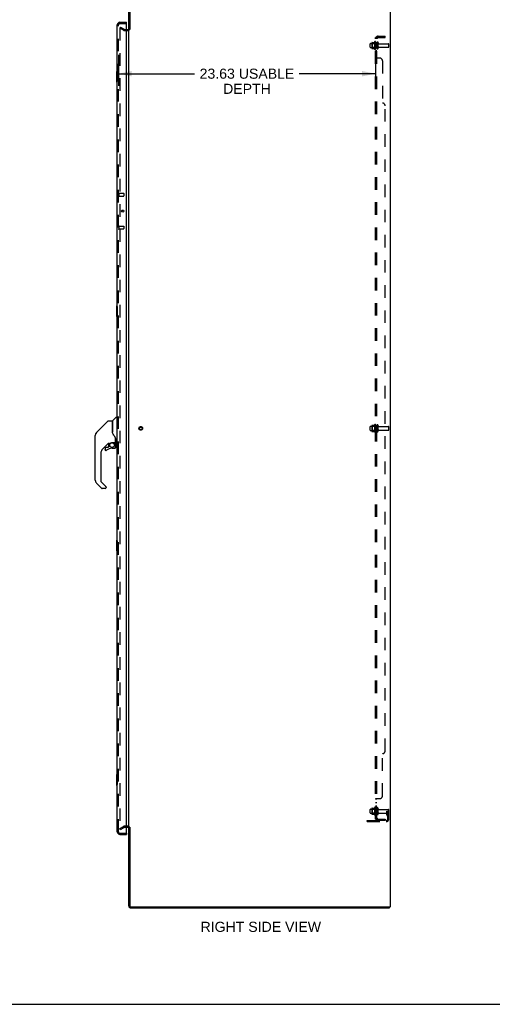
# Model space of a CAD drawing. Header units: inches. Extents: x 0 to 210, y 0 to 136.
# Tile 20 of 23: x 111 to 155, y 0 to 90. Entities that reach past the tile are written whole.
import ezdxf

# ---------------------------------------------------------------- set-up
doc = ezdxf.new("R2010")
doc.units = ezdxf.units.IN
doc.header["$LTSCALE"] = 11.54725
doc.header["$MEASUREMENT"] = 0
doc.linetypes.add('HIDDEN', pattern=[0.2, 0.1, -0.1])
doc.layers.get('0').update_dxf_attribs({"linetype": 'CONTINUOUS'})
for name, color, linetype in [('DEFAULT_2', 8, 'HIDDEN'), ('DIMENSIONS', 7, 'CONTINUOUS'), ('DOOR_ASSEMBLY', 7, 'CONTINUOUS'), ('SUBPANEL', 7, 'CONTINUOUS')]:
    doc.layers.add(name, color=color, linetype=linetype)
doc.styles.get("Standard").update_dxf_attribs({"font": 'arial.ttf'})
doc.dimstyles.new('DIMSTYLE_1', dxfattribs={"dimtxt": 0.92625, "dimasz": 1.235, "dimexe": 0.09, "dimexo": 0.07, "dimgap": 0.0375, "dimtad": 0, "dimtih": 1, "dimtoh": 1, "dimzin": 4, "dimdsep": 46, "dimtxsty": 'Standard', "dimblk": '_FILLED', "dimblk1": '_FILLED', "dimblk2": '_FILLED', "dimcen": 0.09, "dimadec": 3, "dimazin": 1, "dimtfac": 1, "dimtdec": 3, "dimtofl": 0, "dimtmove": 0, "dimatfit": 3, "dimldrblk": '_FILLED', "dimfxl": 0, "dimtolj": 1, "dimtzin": 4, "dimarcsym": 0})

# ---------------------------------------------------------------- blocks, each defined once
blk = doc.blocks.new('_FILLED')
at = {"color": 0, "linetype": 'ByBlock'}
blk.add_solid([(0, 0), (-1, 0.2), (-1, -0.2)], dxfattribs=at)
blk = doc.blocks.new('*D2')
at = {"layer": 'DIMENSIONS', "color": 2, "linetype": 'Continuous'}
for p, q in [((120.473, 87.097), (120.473, 84.262)), ((144.098, 87.097), (144.098, 84.262)), ((120.473, 85.373), (127.477, 85.373)), ((144.098, 85.373), (137.094, 85.373))]:
    blk.add_line(p, q, dxfattribs=at)
at = {"layer": 'DIMENSIONS', "color": 2, "linetype": 'Continuous', "xscale": 1.235, "yscale": 1.235, "zscale": 1.235, "rotation": 180}
blk.add_blockref('_FILLED', (120.473, 85.373), dxfattribs=at)
at = {"layer": 'DIMENSIONS', "color": 2, "linetype": 'Continuous', "xscale": 1.235, "yscale": 1.235, "zscale": 1.235}
blk.add_blockref('_FILLED', (144.098, 85.373), dxfattribs=at)
at = {"layer": 'DIMENSIONS', "color": 2, "linetype": 'Continuous', "insert": (132.286, 85.837), "char_height": 0.92625, "width": 8.69091, "attachment_point": 2, "line_spacing_factor": 0.9}
blk.add_mtext('23.63 USABLE\\PDEPTH', dxfattribs=at)

msp = doc.modelspace()

# ---------------------------------------------------------------- linework, layer by layer
at = {"color": 3, "linetype": 'Continuous'}
for p, q in [((121.427, 89.419), (121.427, 92.647)), ((121.531, 92.642), (121.531, 89.419)), ((145.427, 92.732), (145.427, 8.94)), ((121.223, 89.44), (121.342, 89.44)), ((121.427, 16.284), (121.427, 89.388)), ((121.342, 16.232), (121.223, 16.232)), ((121.427, 9.025), (121.427, 16.253)), ((121.531, 16.253), (121.531, 9.03)), ((121.616, 8.836), (145.375, 8.836)), ((121.621, 8.94), (145.427, 8.94))]:
    msp.add_line(p, q, dxfattribs=at)
at = {"color": 7, "linetype": 'Continuous'}
for p, q in [((145.375, 8.94), (145.375, 8.836)), ((0, 0), (209.95, 0))]:
    msp.add_line(p, q, dxfattribs=at)
at = {"color": 3, "linetype": 'Continuous'}
for centre, radius, start, end in [((121.342, 89.525), 0.085, 270, 360), ((121.342, 16.147), 0.085, 0, 90), ((121.616, 9.025), 0.189, 180, 270), ((121.621, 9.03), 0.09, 180, 270)]:
    msp.add_arc(centre, radius, start, end, dxfattribs=at)
at = {"color": 7, "linetype": 'Continuous'}
msp.add_arc((121.616, 9.025), 0.085, 180, 270, dxfattribs=at)
at = {"layer": 'DEFAULT_2', "color": 8, "linetype": 'HIDDEN'}
for p, q in [((120.667, 89.641), (120.615, 89.551)), ((120.615, 89.571), (120.615, 16.102)), ((120.954, 89.354), (120.615, 89.551)), ((120.667, 89.641), (121.006, 89.444)), ((121.023, 89.44), (121.223, 89.44)), ((121.023, 89.336), (121.342, 89.336)), ((143.598, 87.804), (143.598, 88.119)), ((143.628, 88.149), (144.223, 88.149)), ((143.628, 87.774), (144.223, 87.774)), ((143.762, 88.217), (143.762, 87.705)), ((143.782, 88.145), (143.762, 88.165)), ((143.782, 87.778), (143.762, 87.758)), ((143.773, 88.239), (144, 88.239)), ((143.773, 87.684), (144, 87.684)), ((143.782, 88.145), (143.782, 87.778)), ((144.078, 88.145), (143.782, 88.145)), ((144.078, 87.778), (143.782, 87.778)), ((144.028, 87.605), (144.028, 88.317)), ((144.078, 88.145), (144.098, 88.165)), ((144.078, 88.145), (144.078, 87.778)), ((144.078, 87.778), (144.098, 87.758)), ((144.098, 88.295), (144.098, 87.627)), ((144.223, 87.704), (144.223, 88.219)), ((144.333, 87.704), (144.333, 88.219)), ((144.396, 88.126), (145.293, 88.126)), ((144.396, 87.796), (145.293, 87.796)), ((145.323, 87.826), (145.323, 88.096)), ((143.598, 52.679), (143.598, 52.994)), ((143.628, 53.024), (144.223, 53.024)), ((143.628, 52.649), (144.223, 52.649)), ((143.762, 53.092), (143.762, 52.58)), ((143.782, 53.02), (143.762, 53.04)), ((143.782, 52.653), (143.762, 52.633)), ((143.773, 53.114), (144, 53.114)), ((143.773, 52.559), (144, 52.559)), ((144.078, 53.02), (143.782, 53.02)), ((143.782, 53.02), (143.782, 52.653)), ((144.078, 52.653), (143.782, 52.653)), ((144.028, 52.48), (144.028, 53.192)), ((144.078, 53.02), (144.098, 53.04)), ((144.078, 53.02), (144.078, 52.653)), ((144.078, 52.653), (144.098, 52.633)), ((144.098, 53.17), (144.098, 52.502)), ((144.223, 52.579), (144.223, 53.094)), ((144.333, 52.579), (144.333, 53.094)), ((144.396, 53.001), (145.293, 53.001)), ((144.396, 52.671), (145.293, 52.671)), ((145.323, 52.701), (145.323, 52.971)), ((144.028, 17.355), (144.028, 18.067)), ((143.598, 17.554), (143.598, 17.869)), ((143.628, 17.899), (144.223, 17.899)), ((143.628, 17.524), (144.223, 17.524)), ((143.762, 17.967), (143.762, 17.455)), ((143.782, 17.895), (143.762, 17.915)), ((143.782, 17.528), (143.762, 17.508)), ((143.773, 17.989), (144, 17.989)), ((143.773, 17.434), (144, 17.434)), ((144.078, 17.895), (143.782, 17.895)), ((143.782, 17.895), (143.782, 17.528)), ((144.078, 17.528), (143.782, 17.528)), ((144.078, 17.895), (144.098, 17.915)), ((144.078, 17.895), (144.078, 17.528)), ((144.078, 17.528), (144.098, 17.508)), ((144.098, 18.045), (144.098, 17.377)), ((144.223, 17.454), (144.223, 17.969)), ((144.333, 17.454), (144.333, 17.969)), ((144.396, 17.876), (145.293, 17.876)), ((144.396, 17.546), (145.293, 17.546)), ((145.129, 17.711), (145.219, 17.711)), ((145.129, 17.371), (145.129, 17.711)), ((145.233, 17.536), (145.129, 17.536)), ((145.151, 17.304), (145.199, 17.236)), ((145.219, 17.711), (145.323, 17.711)), ((145.219, 17.01), (145.219, 17.711)), ((145.233, 17.371), (145.233, 17.711)), ((145.235, 17.365), (145.284, 17.297)), ((145.323, 17.711), (145.284, 17.711)), ((145.323, 17.01), (145.323, 17.846)), ((120.615, 16.122), (120.954, 16.318)), ((121.342, 16.336), (121.023, 16.336)), ((143.323, 16.867), (145.077, 16.867)), ((143.323, 16.763), (143.323, 16.867)), ((143.323, 16.763), (145.077, 16.763)), ((143.57, 16.763), (143.57, 16.867)), ((143.826, 16.763), (143.826, 16.867)), ((120.667, 16.032), (120.615, 16.122)), ((120.667, 16.032), (121.006, 16.228)), ((121.223, 16.232), (121.023, 16.232))]:
    msp.add_line(p, q, dxfattribs=at)
for points in [[(120.632, 89.591), (120.63, 89.59), (120.628, 89.59), (120.626, 89.589), (120.624, 89.589), (120.623, 89.588), (120.621, 89.586), (120.62, 89.585), (120.618, 89.583), (120.617, 89.581), (120.616, 89.579), (120.616, 89.577), (120.615, 89.575), (120.615, 89.573), (120.615, 89.571)], [(120.64, 89.588), (120.638, 89.589), (120.636, 89.59), (120.634, 89.59), (120.632, 89.591), (120.632, 89.591)], [(120.615, 16.102), (120.615, 16.099), (120.615, 16.097), (120.616, 16.095)], [(120.632, 16.082), (120.63, 16.082), (120.628, 16.082), (120.626, 16.083), (120.624, 16.084), (120.623, 16.085), (120.621, 16.086), (120.62, 16.087), (120.618, 16.089), (120.617, 16.091), (120.616, 16.093), (120.616, 16.095)], [(120.64, 16.084), (120.638, 16.083), (120.636, 16.082), (120.634, 16.082), (120.632, 16.082), (120.632, 16.082)]]:
    msp.add_lwpolyline(points, dxfattribs=at)
for radius in [0.164, 0.124]:
    msp.add_circle((122.531, 52.836), radius, dxfattribs=at)
for centre, radius, start, end in [((121.023, 89.473), 0.033, 240, 270), ((121.342, 89.525), 0.189, 270, 360), ((121.023, 89.473), 0.137, 240, 270), ((143.628, 88.119), 0.03, 90, 180.00001), ((143.628, 87.804), 0.03, 179.99999, 270), ((143.903, 88.217), 0.141, 174.79195, 180), ((143.903, 87.705), 0.141, 180, 185.20805), ((143.773, 88.229), 0.01, 90, 174.80617), ((143.773, 87.694), 0.01, 185.19383, 270), ((143.982, 88.249), 0.01, 270, 336.03207), ((143.982, 87.674), 0.01, 23.96793, 90), ((144.628, 87.961), 0.698, 149.33687, 156.03207), ((144.628, 87.961), 0.698, 203.96793, 210.66313), ((144.06, 88.295), 0.0384, 0, 145.55034), ((144.06, 87.627), 0.0384, 214.44966, 360), ((144.278, 88.219), 0.055, 360, 180), ((144.278, 87.704), 0.055, 180, 0), ((144.396, 88.189), 0.0625, 180, 270), ((144.396, 87.734), 0.0625, 90, 180), ((145.293, 88.096), 0.03, 360, 90), ((145.293, 87.826), 0.03, 270, 0), ((143.628, 52.994), 0.03, 90, 180.00001), ((143.628, 52.679), 0.03, 179.99999, 270), ((143.903, 53.092), 0.141, 174.79195, 180), ((143.903, 52.58), 0.141, 180, 185.20805), ((143.773, 53.104), 0.01, 90, 174.80617), ((143.773, 52.569), 0.01, 185.19383, 270), ((143.982, 53.124), 0.01, 270, 336.03207), ((143.982, 52.549), 0.01, 23.96793, 90), ((144.628, 52.836), 0.698, 149.33687, 156.03207), ((144.628, 52.836), 0.698, 203.96793, 210.66313), ((144.06, 53.17), 0.0384, 0, 145.55034), ((144.06, 52.502), 0.0384, 214.44966, 360), ((144.278, 53.094), 0.055, 360, 180), ((144.278, 52.579), 0.055, 180, 0), ((144.396, 53.064), 0.0625, 180, 270), ((144.396, 52.609), 0.0625, 90, 180), ((145.293, 52.971), 0.03, 360, 90), ((145.293, 52.701), 0.03, 270, 0), ((144.628, 17.711), 0.698, 149.33687, 156.03207), ((144.06, 18.045), 0.0384, 0, 145.55034), ((143.628, 17.869), 0.03, 90, 180.00001), ((143.628, 17.554), 0.03, 179.99999, 270), ((143.903, 17.967), 0.141, 174.79195, 180), ((143.903, 17.455), 0.141, 180, 185.20805), ((143.773, 17.979), 0.01, 90, 174.80617), ((143.773, 17.444), 0.01, 185.19383, 270), ((143.982, 17.999), 0.01, 270, 336.03207), ((143.982, 17.424), 0.01, 23.96793, 90), ((144.628, 17.711), 0.698, 203.96793, 210.66313), ((144.06, 17.377), 0.0384, 214.44966, 360), ((144.278, 17.969), 0.055, 360, 180), ((144.278, 17.454), 0.055, 180, 0), ((144.396, 17.939), 0.0625, 180, 270), ((144.396, 17.484), 0.0625, 90, 180), ((145.243, 17.371), 0.114, 180, 215.75389), ((145.115, 17.175), 0.104, 0, 35.75389), ((145.243, 17.371), 0.01, 180, 215.75389), ((145.115, 17.175), 0.208, 0, 35.75389), ((145.293, 17.846), 0.03, 360, 90), ((145.293, 17.576), 0.03, 270, 0), ((121.023, 16.199), 0.137, 90, 120), ((121.342, 16.147), 0.189, 0, 90), ((145.077, 17.01), 0.246, 270, 360), ((145.077, 17.01), 0.142, 270, 360), ((121.023, 16.199), 0.033, 90, 120)]:
    msp.add_arc(centre, radius, start, end, dxfattribs=at)
at = {"layer": 'DOOR_ASSEMBLY', "color": 3, "linetype": 'Continuous'}
for p, q in [((120.369, 15.833), (120.369, 89.84)), ((120.616, 90.086), (121.223, 90.086)), ((121.223, 15.71), (121.223, 89.962)), ((120.616, 15.586), (121.223, 15.586))]:
    msp.add_line(p, q, dxfattribs=at)
at = {"layer": 'DOOR_ASSEMBLY', "color": 8, "linetype": 'HIDDEN'}
for p, q in [((120.473, 15.833), (120.473, 89.84)), ((120.616, 89.982), (121.203, 89.982)), ((120.516, 74.415), (120.516, 74.131)), ((120.516, 74.397), (120.963, 74.397)), ((120.516, 74.149), (120.963, 74.149)), ((120.973, 74.387), (120.973, 74.159)), ((120.516, 71.415), (120.516, 71.131)), ((120.516, 71.397), (120.963, 71.397)), ((120.973, 71.387), (120.973, 71.159)), ((120.516, 71.149), (120.963, 71.149)), ((120.616, 15.69), (121.203, 15.69))]:
    msp.add_line(p, q, dxfattribs=at)
at = {"layer": 'DOOR_ASSEMBLY', "color": 7, "linetype": 'Continuous'}
for p, q in [((121.223, 89.982), (121.203, 89.982)), ((121.223, 89.982), (121.223, 90.086)), ((120.309, 85.571), (120.309, 84.601)), ((120.369, 85.586), (120.324, 85.586)), ((120.356, 85.486), (120.356, 84.686)), ((120.324, 84.586), (120.369, 84.586)), ((120.793, 72.828), (120.793, 72.718)), ((120.309, 64.071), (120.309, 63.101)), ((120.369, 64.086), (120.324, 64.086)), ((120.356, 63.986), (120.356, 63.186)), ((120.324, 63.086), (120.369, 63.086)), ((119.511, 53.502), (118.469, 52.459)), ((119.567, 53.525), (119.92, 53.525)), ((119.928, 53.517), (119.928, 52.473)), ((119.936, 52.461), (119.936, 53.513)), ((119.945, 53.534), (120.239, 53.828)), ((120.322, 53.84), (120.267, 53.84)), ((120.33, 53.832), (120.33, 51.466)), ((120.33, 53.781), (120.369, 53.781)), ((118.468, 52.459), (118.774, 52.765)), ((118.774, 52.765), (118.774, 52.765)), ((119.948, 52.428), (119.929, 52.482)), ((119.976, 52.363), (119.948, 52.428)), ((118.353, 48.078), (118.353, 52.181)), ((118.368, 52.289), (118.361, 52.258)), ((118.368, 52.288), (118.367, 52.283)), ((118.401, 52.369), (118.401, 52.369)), ((119.889, 51.529), (120.184, 51.529)), ((120.085, 51.529), (120.15, 51.464)), ((120.204, 51.904), (120.203, 51.928)), ((120.204, 51.904), (120.204, 51.549)), ((120.212, 51.904), (120.211, 51.907)), ((120.212, 51.901), (120.212, 51.904)), ((120.212, 51.899), (120.212, 51.901)), ((120.212, 51.497), (120.212, 51.899)), ((120.33, 51.517), (120.369, 51.517)), ((119.533, 51.457), (119.038, 50.962)), ((119.263, 51.009), (119.263, 50.889)), ((119.265, 50.881), (119.265, 50.889)), ((119.273, 50.889), (119.265, 50.889)), ((119.341, 50.813), (119.333, 50.813)), ((119.494, 51.087), (119.341, 51.087)), ((119.35, 50.813), (119.341, 50.813)), ((119.359, 50.815), (119.35, 50.813)), ((119.367, 50.817), (119.359, 50.815)), ((119.376, 50.821), (119.367, 50.817)), ((119.383, 50.825), (119.376, 50.821)), ((119.39, 50.83), (119.383, 50.825)), ((119.574, 51.163), (119.502, 51.091)), ((119.578, 51.454), (119.578, 51.171)), ((119.616, 51.458), (119.692, 51.458)), ((119.893, 51.009), (120.129, 51.009)), ((120.144, 51.459), (120.142, 51.456)), ((120.196, 51.325), (120.205, 51.325)), ((120.205, 51.087), (120.196, 51.087)), ((120.208, 51.325), (120.208, 51.087)), ((120.251, 51.458), (120.322, 51.458)), ((118.865, 50.544), (118.865, 47.992)), ((118.888, 47.937), (119.32, 47.505)), ((118.921, 47.347), (118.469, 47.799)), ((119.259, 47.324), (118.976, 47.324)), ((119.338, 47.463), (119.338, 47.403)), ((120.309, 42.571), (120.309, 41.601)), ((120.369, 42.586), (120.324, 42.586)), ((120.356, 42.486), (120.356, 41.686)), ((120.324, 41.586), (120.369, 41.586)), ((120.309, 21.071), (120.309, 20.101)), ((120.369, 21.086), (120.324, 21.086)), ((120.356, 20.986), (120.356, 20.186)), ((120.324, 20.086), (120.369, 20.086)), ((121.203, 15.69), (121.223, 15.69)), ((121.223, 15.69), (121.223, 15.586))]:
    msp.add_line(p, q, dxfattribs=at)
for points in [[(120.354, 85.522), (120.355, 85.517), (120.355, 85.511), (120.355, 85.505), (120.356, 85.499), (120.356, 85.492), (120.356, 85.486)], [(120.356, 84.686), (120.356, 84.68), (120.356, 84.674), (120.355, 84.667), (120.355, 84.661), (120.355, 84.656), (120.354, 84.65)], [(120.354, 64.022), (120.355, 64.017), (120.355, 64.011), (120.355, 64.005), (120.356, 63.999), (120.356, 63.992), (120.356, 63.986)], [(120.356, 63.186), (120.356, 63.18), (120.356, 63.174), (120.355, 63.167), (120.355, 63.161), (120.355, 63.156), (120.354, 63.15)], [(119.511, 53.502), (119.519, 53.509), (119.528, 53.514), (119.537, 53.519), (119.547, 53.522), (119.557, 53.524), (119.567, 53.525)], [(118.468, 52.459), (118.447, 52.436), (118.422, 52.403), (118.4, 52.367), (118.382, 52.328), (118.368, 52.288)], [(119.928, 52.642), (119.928, 52.643), (119.929, 52.645), (119.93, 52.646), (119.932, 52.648), (119.935, 52.649), (119.936, 52.649)], [(119.727, 51.475), (119.732, 51.478), (119.737, 51.482), (119.742, 51.485), (119.748, 51.489), (119.755, 51.493), (119.762, 51.497), (119.77, 51.501), (119.779, 51.505), (119.788, 51.509), (119.798, 51.513), (119.809, 51.517), (119.82, 51.52), (119.832, 51.523), (119.844, 51.526), (119.857, 51.528), (119.871, 51.529), (119.885, 51.529), (119.889, 51.529)], [(120.15, 52.075), (120.1, 52.148), (120.051, 52.225), (120.01, 52.296), (119.976, 52.363)], [(120.203, 51.928), (120.198, 51.963), (120.189, 51.997), (120.177, 52.029), (120.162, 52.058), (120.15, 52.075)], [(120.204, 51.86), (120.204, 51.858), (120.205, 51.855), (120.206, 51.851), (120.207, 51.847)], [(120.207, 51.848), (120.208, 51.841), (120.21, 51.835), (120.21, 51.828), (120.211, 51.821), (120.211, 51.815), (120.212, 51.808)], [(119.333, 50.813), (119.324, 50.815), (119.316, 50.817), (119.308, 50.82), (119.301, 50.824), (119.294, 50.829), (119.287, 50.835), (119.281, 50.842), (119.276, 50.849), (119.272, 50.856), (119.269, 50.864), (119.267, 50.872), (119.265, 50.881)], [(119.273, 50.889), (119.274, 50.882), (119.275, 50.874), (119.277, 50.867), (119.28, 50.86), (119.284, 50.853), (119.289, 50.847), (119.294, 50.841), (119.299, 50.836), (119.306, 50.832), (119.312, 50.828), (119.319, 50.825), (119.327, 50.823), (119.334, 50.822), (119.342, 50.822), (119.35, 50.822), (119.357, 50.823), (119.365, 50.826), (119.372, 50.829), (119.378, 50.832), (119.385, 50.837)], [(119.693, 51.458), (119.697, 51.459), (119.701, 51.46), (119.704, 51.461), (119.707, 51.462), (119.709, 51.464), (119.712, 51.466), (119.716, 51.468), (119.719, 51.47), (119.727, 51.475)], [(120.205, 51.087), (120.205, 51.079), (120.203, 51.07), (120.201, 51.062), (120.198, 51.054), (120.194, 51.047), (120.189, 51.04), (120.183, 51.033), (120.177, 51.028), (120.17, 51.023), (120.162, 51.018), (120.154, 51.015), (120.146, 51.013), (120.137, 51.011), (120.129, 51.011)], [(120.129, 51.02), (120.136, 51.02), (120.144, 51.021), (120.151, 51.024), (120.158, 51.027), (120.165, 51.03), (120.171, 51.035), (120.177, 51.04), (120.182, 51.045), (120.186, 51.051), (120.19, 51.058), (120.193, 51.065), (120.195, 51.072), (120.196, 51.08), (120.196, 51.087)], [(120.129, 51.02), (120.129, 51.018), (120.129, 51.015)], [(120.129, 51.015), (120.129, 51.014), (120.129, 51.013), (120.129, 51.012), (120.129, 51.011), (120.129, 51.011)], [(120.196, 51.325), (120.196, 51.34), (120.194, 51.354), (120.191, 51.368), (120.187, 51.382), (120.182, 51.396), (120.176, 51.409), (120.169, 51.422), (120.161, 51.434), (120.152, 51.446), (120.142, 51.456)], [(120.148, 51.463), (120.148, 51.463), (120.148, 51.462), (120.147, 51.462), (120.147, 51.461), (120.144, 51.459)], [(120.148, 51.463), (120.159, 51.451), (120.168, 51.439), (120.177, 51.427), (120.184, 51.413), (120.191, 51.4), (120.196, 51.385), (120.2, 51.37), (120.203, 51.355), (120.205, 51.34), (120.205, 51.325)], [(119.324, 47.5), (119.324, 47.501), (119.323, 47.502), (119.322, 47.503), (119.321, 47.504), (119.32, 47.504), (119.32, 47.505)], [(120.354, 42.522), (120.355, 42.517), (120.355, 42.511), (120.355, 42.505), (120.356, 42.499), (120.356, 42.492), (120.356, 42.486)], [(120.356, 41.686), (120.356, 41.68), (120.356, 41.674), (120.355, 41.667), (120.355, 41.661), (120.355, 41.656), (120.354, 41.65)], [(120.354, 21.022), (120.355, 21.017), (120.355, 21.011), (120.355, 21.005), (120.356, 20.999), (120.356, 20.992), (120.356, 20.986)], [(120.356, 20.186), (120.356, 20.18), (120.356, 20.174), (120.355, 20.167), (120.355, 20.161), (120.355, 20.156), (120.354, 20.15)]]:
    msp.add_lwpolyline(points, dxfattribs=at)
at = {"layer": 'DOOR_ASSEMBLY', "color": 3, "linetype": 'Continuous'}
msp.add_circle((120.869, 72.773), 0.0938, dxfattribs=at)
at = {"layer": 'DOOR_ASSEMBLY', "color": 7, "linetype": 'Continuous'}
msp.add_circle((119.893, 51.304), 0.217, dxfattribs=at)
at = {"layer": 'DOOR_ASSEMBLY', "color": 3, "linetype": 'Continuous'}
for centre, radius, start, end in [((120.616, 89.84), 0.246, 90, 180), ((121.203, 89.962), 0.02, 0, 90), ((120.616, 15.833), 0.246, 180, 270), ((121.203, 15.71), 0.02, 270, 360)]:
    msp.add_arc(centre, radius, start, end, dxfattribs=at)
at = {"layer": 'DOOR_ASSEMBLY', "color": 8, "linetype": 'HIDDEN'}
for centre, radius, start, end in [((120.616, 89.84), 0.142, 90, 180), ((120.495, 74.415), 0.0215, 0, 180), ((120.495, 74.131), 0.0215, 180, 360), ((120.963, 74.387), 0.01, 0, 90), ((120.963, 74.159), 0.01, 270, 360), ((120.495, 71.415), 0.0215, 0, 180), ((120.963, 71.387), 0.01, 0, 90), ((120.495, 71.131), 0.0215, 180, 360), ((120.963, 71.159), 0.01, 270, 360), ((120.616, 15.833), 0.142, 180, 270)]:
    msp.add_arc(centre, radius, start, end, dxfattribs=at)
at = {"layer": 'DOOR_ASSEMBLY', "color": 7, "linetype": 'Continuous'}
for centre, radius, start, end in [((120.533, 89.696), 0.26, 87.37257, 90), ((120.324, 85.571), 0.015, 90, 180), ((120.354, 85.571), 0.015, 0, 90), ((120.324, 84.601), 0.015, 180, 270), ((120.354, 84.601), 0.015, 270, 360), ((120.324, 64.071), 0.015, 90, 180), ((120.354, 64.071), 0.015, 0, 90), ((120.324, 63.101), 0.015, 180, 270), ((120.354, 63.101), 0.015, 270, 360), ((119.92, 53.517), 0.00787, 0, 90), ((119.948, 53.343), 0.0197, 180, 233.00595), ((119.966, 53.513), 0.0295, 135, 180), ((120.267, 53.801), 0.0394, 90, 135), ((120.322, 53.832), 0.00787, 0, 90), ((118.747, 52.181), 0.394, 135, 167.37683), ((118.747, 52.181), 0.394, 168.7096, 180), ((120.184, 51.549), 0.0197, 270, 360), ((120.251, 51.497), 0.0394, 180, 270), ((119.456, 50.544), 0.591, 135, 180), ((119.341, 51.009), 0.0787, 90, 180), ((119.341, 50.889), 0.0787, 180, 309.5212), ((119.893, 50.221), 0.787, 90, 129.5212), ((119.616, 51.261), 0.197, 90, 129.38059), ((119.494, 51.099), 0.0118, 270, 315), ((119.566, 51.171), 0.0118, 315, 360), ((120.129, 51.087), 0.0787, 270, 360), ((120.011, 51.325), 0.197, 0, 45), ((120.322, 51.466), 0.00787, 270, 360), ((118.747, 48.078), 0.394, 180, 225), ((118.944, 47.992), 0.0787, 180, 225), ((118.976, 47.403), 0.0787, 225, 270), ((119.259, 47.403), 0.0787, 270, 360), ((119.279, 47.463), 0.0591, 0, 38.86737), ((120.324, 42.571), 0.015, 90, 180), ((120.354, 42.571), 0.015, 0, 90), ((120.324, 41.601), 0.015, 180, 270), ((120.354, 41.601), 0.015, 270, 360), ((120.324, 21.071), 0.015, 90, 180), ((120.354, 21.071), 0.015, 0, 90), ((120.324, 20.101), 0.015, 180, 270), ((120.354, 20.101), 0.015, 270, 360), ((120.533, 15.976), 0.26, 270, 272.59369)]:
    msp.add_arc(centre, radius, start, end, dxfattribs=at)
at = {"layer": 'SUBPANEL', "color": 8, "linetype": 'HIDDEN'}
for p, q in [((144.098, 16.992), (144.098, 88.68)), ((144.223, 88.68), (144.098, 88.68)), ((144.152, 88.718), (144.249, 88.639)), ((144.223, 16.992), (144.223, 88.68)), ((144.335, 88.805), (144.973, 88.805)), ((144.335, 88.68), (144.973, 88.68)), ((144.723, 88.68), (144.723, 88.805)), ((144.973, 88.68), (144.973, 88.805)), ((144.223, 88.211), (144.098, 88.211)), ((144.223, 87.711), (144.098, 87.711)), ((144.223, 87.483), (144.098, 87.483)), ((144.223, 87.202), (144.098, 87.202)), ((144.223, 86.84), (144.098, 86.84)), ((144.124, 86.819), (144.121, 86.82)), ((144.131, 86.816), (144.124, 86.819)), ((144.473, 86.805), (144.152, 86.805)), ((144.249, 86.808), (144.249, 86.81)), ((144.249, 86.805), (144.249, 86.807)), ((144.723, 86.555), (144.723, 82.68)), ((144.973, 23.242), (144.973, 82.43)), ((144.223, 53.086), (144.098, 53.086)), ((144.223, 52.586), (144.098, 52.586)), ((144.723, 19.117), (144.723, 22.992)), ((144.223, 18.832), (144.098, 18.832)), ((144.223, 18.47), (144.098, 18.47)), ((144.223, 18.189), (144.098, 18.189)), ((144.124, 18.853), (144.121, 18.852)), ((144.152, 18.867), (144.473, 18.867)), ((144.223, 17.961), (144.098, 17.961)), ((144.223, 17.461), (144.098, 17.461)), ((144.223, 16.992), (144.098, 16.992)), ((144.152, 16.954), (144.249, 17.033)), ((144.335, 16.992), (144.973, 16.992)), ((144.973, 16.867), (144.335, 16.867)), ((144.723, 16.992), (144.723, 16.867)), ((144.973, 16.992), (144.973, 16.867))]:
    msp.add_line(p, q, dxfattribs=at)
for points in [[(144.121, 88.7), (144.117, 88.699), (144.114, 88.697), (144.111, 88.695), (144.108, 88.694), (144.106, 88.692), (144.103, 88.69), (144.101, 88.688), (144.1, 88.687), (144.099, 88.685), (144.098, 88.683), (144.098, 88.681), (144.098, 88.68)], [(144.152, 88.718), (144.15, 88.716), (144.148, 88.714), (144.145, 88.712), (144.142, 88.71), (144.138, 88.708), (144.135, 88.706), (144.131, 88.705), (144.128, 88.703), (144.121, 88.7)], [(144.166, 88.68), (144.166, 88.68), (144.165, 88.68), (144.165, 88.68), (144.164, 88.68), (144.164, 88.68), (144.164, 88.68), (144.163, 88.68)], [(144.163, 88.68), (144.163, 88.68), (144.163, 88.68), (144.163, 88.68), (144.164, 88.68), (144.164, 88.68), (144.164, 88.68), (144.165, 88.68), (144.165, 88.68), (144.166, 88.68), (144.166, 88.68), (144.167, 88.679), (144.168, 88.679), (144.168, 88.679), (144.169, 88.679), (144.17, 88.679), (144.17, 88.679), (144.171, 88.679), (144.172, 88.679), (144.172, 88.678), (144.173, 88.678), (144.174, 88.678), (144.175, 88.678), (144.175, 88.678), (144.176, 88.678), (144.177, 88.677), (144.178, 88.677), (144.178, 88.677), (144.179, 88.677), (144.18, 88.677), (144.181, 88.676), (144.182, 88.676), (144.182, 88.676), (144.183, 88.676), (144.184, 88.675), (144.185, 88.675), (144.186, 88.675), (144.187, 88.675), (144.188, 88.674), (144.188, 88.674), (144.189, 88.674), (144.19, 88.673), (144.191, 88.673), (144.192, 88.673), (144.193, 88.673), (144.194, 88.672), (144.195, 88.672), (144.196, 88.672), (144.197, 88.671), (144.198, 88.671), (144.199, 88.67), (144.2, 88.67), (144.201, 88.67), (144.202, 88.669), (144.203, 88.669), (144.204, 88.668), (144.205, 88.668), (144.206, 88.668), (144.207, 88.667), (144.208, 88.667), (144.209, 88.666), (144.21, 88.666), (144.21, 88.666), (144.211, 88.665), (144.212, 88.665), (144.213, 88.664), (144.214, 88.664), (144.215, 88.664), (144.215, 88.663), (144.216, 88.663), (144.217, 88.662), (144.218, 88.662), (144.219, 88.662), (144.219, 88.661), (144.22, 88.661), (144.221, 88.661), (144.221, 88.66), (144.222, 88.66), (144.223, 88.659), (144.223, 88.659), (144.224, 88.659), (144.225, 88.658), (144.225, 88.658), (144.226, 88.658), (144.226, 88.657), (144.226, 88.657), (144.227, 88.657), (144.227, 88.657), (144.227, 88.657)], [(144.238, 88.656), (144.236, 88.658), (144.234, 88.66), (144.232, 88.663), (144.23, 88.665), (144.228, 88.667), (144.227, 88.67), (144.225, 88.672), (144.224, 88.674), (144.224, 88.676), (144.223, 88.678), (144.223, 88.68)], [(144.227, 88.657), (144.227, 88.657), (144.227, 88.657), (144.227, 88.657), (144.227, 88.657), (144.226, 88.657), (144.226, 88.658), (144.226, 88.658), (144.225, 88.658), (144.225, 88.658), (144.224, 88.659), (144.224, 88.659), (144.224, 88.66)], [(144.249, 88.639), (144.249, 88.64), (144.249, 88.64), (144.249, 88.641), (144.249, 88.642), (144.248, 88.643), (144.248, 88.644), (144.247, 88.646), (144.246, 88.647), (144.244, 88.649), (144.243, 88.651), (144.241, 88.652), (144.238, 88.656)], [(144.121, 86.82), (144.117, 86.822), (144.114, 86.823), (144.111, 86.825), (144.108, 86.827), (144.106, 86.828), (144.103, 86.83), (144.101, 86.832), (144.1, 86.834), (144.099, 86.836), (144.098, 86.837), (144.098, 86.839), (144.098, 86.84)], [(144.108, 86.827), (144.106, 86.828), (144.103, 86.83), (144.101, 86.832), (144.1, 86.834), (144.099, 86.836), (144.098, 86.837), (144.098, 86.839), (144.098, 86.84)], [(144.152, 86.805), (144.15, 86.806), (144.148, 86.808), (144.145, 86.81), (144.142, 86.811), (144.138, 86.813), (144.135, 86.814), (144.131, 86.816)], [(144.152, 86.805), (144.15, 86.806), (144.148, 86.808), (144.145, 86.81)], [(144.224, 86.836), (144.224, 86.837), (144.223, 86.839), (144.223, 86.84)], [(144.23, 86.83), (144.228, 86.831), (144.227, 86.833), (144.225, 86.834), (144.224, 86.836), (144.224, 86.837), (144.223, 86.839), (144.223, 86.84)], [(144.234, 86.827), (144.232, 86.829), (144.23, 86.83), (144.228, 86.831), (144.227, 86.833), (144.225, 86.834)], [(144.244, 86.819), (144.243, 86.821), (144.241, 86.822), (144.239, 86.823), (144.238, 86.825), (144.234, 86.827)], [(144.249, 86.805), (144.249, 86.807), (144.249, 86.808), (144.249, 86.81), (144.249, 86.812), (144.248, 86.813), (144.248, 86.815), (144.247, 86.816), (144.246, 86.818), (144.244, 86.819), (144.243, 86.821), (144.241, 86.822), (144.239, 86.823)], [(144.249, 86.812), (144.248, 86.813), (144.248, 86.815)], [(144.121, 18.852), (144.117, 18.85), (144.114, 18.849), (144.111, 18.847), (144.108, 18.846), (144.106, 18.844), (144.103, 18.842), (144.101, 18.84), (144.1, 18.838), (144.099, 18.837), (144.098, 18.835), (144.098, 18.833), (144.098, 18.832)], [(144.1, 18.838), (144.099, 18.837), (144.098, 18.835), (144.098, 18.833), (144.098, 18.832)], [(144.108, 18.846), (144.106, 18.844), (144.103, 18.842)], [(144.152, 18.867), (144.15, 18.866), (144.148, 18.864), (144.145, 18.863), (144.142, 18.861), (144.138, 18.859), (144.135, 18.858), (144.131, 18.856), (144.124, 18.853)], [(144.15, 18.866), (144.148, 18.864), (144.145, 18.863)], [(144.238, 18.848), (144.234, 18.845), (144.232, 18.844), (144.23, 18.842), (144.228, 18.841), (144.227, 18.839), (144.225, 18.838), (144.224, 18.836), (144.224, 18.835), (144.223, 18.833), (144.223, 18.832)], [(144.225, 18.838), (144.224, 18.836), (144.224, 18.835), (144.223, 18.833)], [(144.23, 18.842), (144.228, 18.841), (144.227, 18.839)], [(144.249, 18.867), (144.249, 18.866), (144.249, 18.864), (144.249, 18.862), (144.249, 18.861), (144.248, 18.859), (144.248, 18.857), (144.247, 18.856), (144.246, 18.854), (144.244, 18.853), (144.243, 18.852), (144.241, 18.85), (144.239, 18.849), (144.238, 18.848)], [(144.248, 18.857), (144.247, 18.856), (144.246, 18.854), (144.244, 18.853), (144.243, 18.852), (144.241, 18.85), (144.239, 18.849)], [(144.249, 18.867), (144.249, 18.866), (144.249, 18.864), (144.249, 18.862), (144.249, 18.861)], [(144.128, 16.969), (144.121, 16.972), (144.117, 16.974), (144.114, 16.975), (144.111, 16.977), (144.108, 16.978), (144.106, 16.98), (144.103, 16.982), (144.101, 16.984), (144.1, 16.986), (144.099, 16.987), (144.098, 16.989), (144.098, 16.991), (144.098, 16.992)], [(144.152, 16.954), (144.15, 16.956), (144.148, 16.958), (144.145, 16.96), (144.142, 16.962), (144.138, 16.964), (144.135, 16.966), (144.131, 16.967), (144.128, 16.969)], [(144.227, 17.015), (144.227, 17.015), (144.227, 17.015), (144.227, 17.015), (144.227, 17.015), (144.226, 17.015), (144.226, 17.015), (144.225, 17.014), (144.225, 17.014), (144.224, 17.014), (144.224, 17.013), (144.223, 17.013), (144.223, 17.013), (144.222, 17.012), (144.221, 17.012), (144.221, 17.012), (144.22, 17.011), (144.219, 17.011), (144.219, 17.011), (144.218, 17.01), (144.217, 17.01), (144.217, 17.01), (144.216, 17.009), (144.215, 17.009), (144.215, 17.008), (144.214, 17.008), (144.213, 17.008), (144.212, 17.007), (144.212, 17.007), (144.211, 17.007), (144.21, 17.006), (144.209, 17.006), (144.208, 17.006), (144.207, 17.005), (144.207, 17.005), (144.206, 17.004), (144.205, 17.004), (144.204, 17.004), (144.203, 17.003), (144.202, 17.003), (144.201, 17.003), (144.2, 17.002), (144.199, 17.002), (144.198, 17.002), (144.197, 17.001), (144.196, 17.001), (144.195, 17), (144.194, 17), (144.193, 17), (144.192, 16.999), (144.191, 16.999), (144.19, 16.999), (144.189, 16.998), (144.188, 16.998), (144.187, 16.998), (144.186, 16.997), (144.184, 16.997), (144.183, 16.997), (144.182, 16.996), (144.181, 16.996), (144.18, 16.996), (144.179, 16.995), (144.178, 16.995), (144.177, 16.995), (144.176, 16.995), (144.175, 16.994), (144.174, 16.994), (144.173, 16.994), (144.172, 16.994), (144.171, 16.994), (144.17, 16.993), (144.169, 16.993), (144.169, 16.993), (144.168, 16.993), (144.167, 16.993), (144.166, 16.993), (144.165, 16.992), (144.165, 16.992), (144.164, 16.992), (144.164, 16.992), (144.164, 16.992), (144.163, 16.992)], [(144.163, 16.992), (144.163, 16.992), (144.163, 16.992), (144.163, 16.992), (144.164, 16.992), (144.164, 16.992), (144.164, 16.992), (144.165, 16.992), (144.165, 16.992), (144.166, 16.992), (144.167, 16.992)], [(144.241, 17.02), (144.238, 17.016), (144.236, 17.014), (144.234, 17.012), (144.232, 17.009), (144.23, 17.007), (144.228, 17.005), (144.227, 17.002), (144.225, 17), (144.224, 16.998), (144.224, 16.996), (144.223, 16.994), (144.223, 16.992)], [(144.223, 17.012), (144.224, 17.013), (144.224, 17.013), (144.225, 17.013), (144.225, 17.014), (144.225, 17.014), (144.226, 17.014), (144.226, 17.015), (144.226, 17.015), (144.227, 17.015), (144.227, 17.015), (144.227, 17.015)], [(144.249, 17.033), (144.249, 17.033), (144.249, 17.032), (144.249, 17.031), (144.249, 17.03), (144.248, 17.029), (144.248, 17.028), (144.247, 17.026), (144.246, 17.025), (144.244, 17.023), (144.243, 17.022), (144.241, 17.02)]]:
    msp.add_lwpolyline(points, dxfattribs=at)
for centre, radius, start, end in [((144.335, 88.568), 0.237, 90, 180), ((144.335, 88.568), 0.112, 90, 180), ((144.473, 86.555), 0.25, 0, 90), ((144.723, 82.43), 0.25, 0, 90), ((144.723, 23.242), 0.25, 270, 360), ((144.473, 19.117), 0.25, 270, 360), ((144.335, 17.104), 0.237, 180, 270), ((144.335, 17.104), 0.112, 180, 270)]:
    msp.add_arc(centre, radius, start, end, dxfattribs=at)

# ---------------------------------------------------------------- texts
at = {"layer": 'DIMENSIONS', "color": 2, "linetype": 'Continuous', "insert": (133.555, 7.572), "char_height": 0.92625, "width": 11.04613, "attachment_point": 2, "line_spacing_factor": 0.9}
msp.add_mtext('RIGHT SIDE VIEW', dxfattribs=at)

# ---------------------------------------------------------------- dimensions: what is measured, and where the dimension line sits
at = {"layer": 'DIMENSIONS', "color": 2, "linetype": 'Continuous'}
dim = msp.add_linear_dim(base=(144.098054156, 85.373449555), p1=(120.473054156, 87.16657012), p2=(144.098054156, 87.16657012), text='<> USABLE\\PDEPTH', dimstyle='DIMSTYLE_1', dxfattribs=at)
dim.commit()
dim.dimension.update_dxf_attribs({"geometry": '*D2', "text_midpoint": (132.285554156, 84.678762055), "dimtype": 160})

doc.saveas('drawing.dxf')
